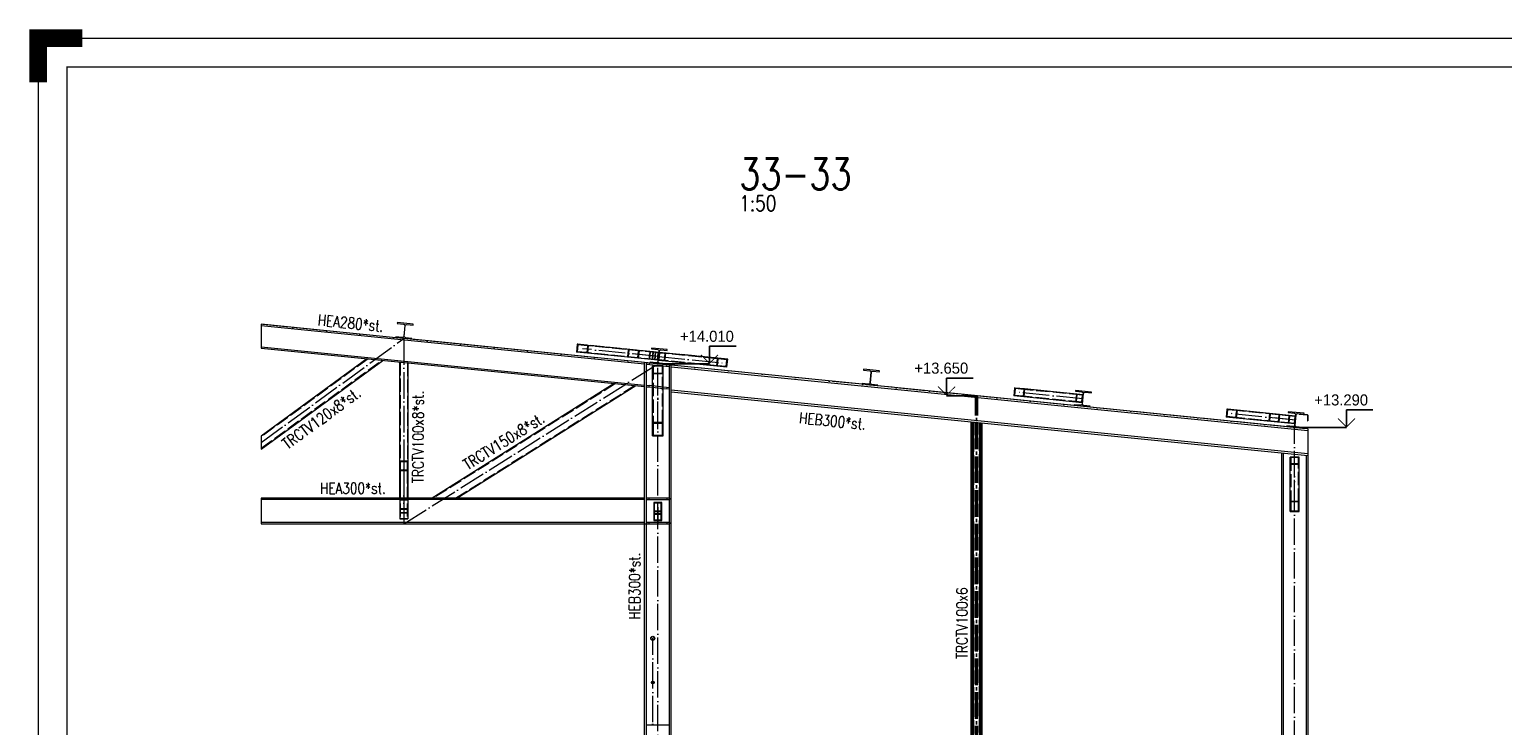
# Paper-space layout 'Layout1' of a CAD drawing. Extents: x -2 to 1380, y -36 to 422.
# Tile 10 of 54: x -2 to 331, y 264 to 422. Entities that reach past the tile are written whole.
import ezdxf
from ezdxf.enums import TextEntityAlignment as Align

# ---------------------------------------------------------------- set-up
doc = ezdxf.new("R2010")
doc.units = 0
doc.linetypes.add('ACAD_ISO02W100', pattern=[15, 12, -3])
doc.linetypes.add('ACAD_ISO04W100', pattern=[30.5, 24, -3, 0.5, -3])
doc.layers.get('DEFPOINTS').update_dxf_attribs({"color": 132, "linetype": 'CONTINUOUS'})
doc.layers.add('AS_INS_ON', color=7, linetype='CONTINUOUS')
doc.layers.add('RAMECEK_HP', color=251, linetype='CONTINUOUS')
for name, color, linetype, lineweight in [('SS_1.ET-HALA_TaO-JD-LAVKA-OKOP.PLECH', 9, 'CONTINUOUS', 13), ('SS_1.ET-HALA_TaO-JD-LAVKA-ZABRADLI', 9, 'CONTINUOUS', 13), ('SS_1.ET-HALA_TaO-KCE_OPLASTENI', 9, 'CONTINUOUS', 13), ('SS_1.ET-HALA_TaO-PRISTAVBA-PRICEL', 9, 'CONTINUOUS', 13), ('SS_1.ET-HALA_TaO-PRISTAVBA-SLOUP', 9, 'CONTINUOUS', 13), ('SS_1.ET-HALA_TaO-PRISTAVBA-VAZNICE', 9, 'CONTINUOUS', 13), ('SS_1.ET-HALA_TaO-PRISTAVBA-ZTUZENI_STRESNI', 9, 'CONTINUOUS', 13), ('SS_1.ET-HALA_TaO-PRISTAVBA-ZTUZENI_SVISLE', 9, 'CONTINUOUS', 13), ('SS_1.ET-HALA_TaO-SLOUP', 9, 'CONTINUOUS', 13), ('SS_1.ET-HALA_TaO-VAZNICE', 9, 'CONTINUOUS', 13), ('SS_1.ET-HALA_TaO-VAZNIK', 9, 'CONTINUOUS', 13), ('SS_1.ET-HALA_TaO-ZTUZENI_STRESNI', 9, 'CONTINUOUS', 13), ('SS_1.ET-HALA_TaO-ZTUZENI_SVISLE', 9, 'CONTINUOUS', 13), ('SS_2.ET-HALA_TaO-PRISTAVBA-VNITRNI_KCE', 190, 'CONTINUOUS', 50), ('SS_NADPIS_7', 6, 'CONTINUOUS', 70), ('SS_POPIS_PROFILU', 13, 'CONTINUOUS', 25), ('SS_STAV.OK-POPIS_PROFILU', 9, 'CONTINUOUS', 13)]:
    doc.layers.add(name, color=color, linetype=linetype, lineweight=lineweight)
doc.styles.add('ROMANS', font='romans.shx', dxfattribs={"width": 0.8})
doc.styles.add('romans.shx', font='romans.shx', dxfattribs={"height": 5})
doc.linetypes.add('ZIGZAG', pattern='A,0.00254,-5.08,[131,ltypeshp.shx,S=5.08,R=0,X=-5.08,Y=0],-10.16,[131,ltypeshp.shx,S=5.08,R=180,X=5.08,Y=0],-5.08', length=20.32254)

# ---------------------------------------------------------------- blocks, each defined once
blk = doc.blocks.new('*U6')
at = {"layer": 'RAMECEK_HP', "lineweight": 40, "const_width": 4}
blk.add_lwpolyline([(0, 410), (0, 420), (10, 420)], dxfattribs=at)
at = {"layer": 'RAMECEK_HP', "lineweight": 35, "const_width": 0.35}
for points in [[(0, 420), (0, 0), (1188, 0), (1188, 420)], [(6.5, 413.5), (6.5, 6.5), (1181.5, 6.5), (1181.5, 413.5)]]:
    blk.add_lwpolyline(points, close=True, dxfattribs=at)
at = {"layer": 'DEFPOINTS', "style": 'ROMANS', "width": 0.8}
blk.add_attdef('TISK', text='', height=10, dxfattribs=at).set_placement((1188, -33), align=Align.RIGHT)

psp = doc.layouts.get("Layout1")

# ---------------------------------------------------------------- hatches: boundary and pattern name
at = {"layer": 'AS_INS_ON'}
for points in [[(150.0362, 348.4454), (149.8947, 348.3039), (151.8947, 346.3039), (153.8947, 348.3039), (153.7533, 348.4454), (151.8947, 346.5868)], [(203.6914, 341.2354), (203.55, 341.0939), (205.55, 339.0939), (207.55, 341.0939), (207.4086, 341.2354), (205.55, 339.3768)], [(294.1851, 334.0354), (294.0437, 333.8939), (296.0437, 331.8939), (298.0437, 333.8939), (297.9023, 334.0354), (296.0437, 332.1768)]]:
    psp.add_hatch(color=3, dxfattribs=at).paths.add_polyline_path(points)

# ---------------------------------------------------------------- linework, layer by layer
at = {"layer": 'AS_INS_ON', "color": 3}
for p, q in [((157.8947, 350.3039, -260427.2), (151.8947, 350.3039, -260427.2)), ((151.8947, 350.3039, -260427.2), (151.8947, 346.5868, -260427.2)), ((151.8947, 346.3039), (140.2068, 346.3039)), ((211.55, 343.0939, -260425.2), (205.55, 343.0939, -260425.2)), ((205.55, 343.0939, -260425.2), (205.55, 339.3768, -260425.2)), ((205.55, 339.0939), (212.3067, 339.0939)), ((302.0437, 335.8939, -260427.2), (296.0437, 335.8939, -260427.2)), ((296.0437, 335.8939, -260427.2), (296.0437, 332.1768, -260427.2)), ((296.0437, 331.8939), (284.3068, 331.8939))]:
    psp.add_line(p, q, dxfattribs=at)
at = {"layer": 'SS_1.ET-HALA_TaO-JD-LAVKA-OKOP.PLECH', "color": 5, "linetype": 'Continuous', "ltscale": 0.25}
for p, q in [((142.8267, 264.4939), (137.5867, 264.4939)), ((137.5867, 264.4939), (137.5867, 262.1939)), ((142.8267, 261.8939), (142.8267, 264.4939))]:
    psp.add_line(p, q, dxfattribs=at)
at = {"layer": 'SS_1.ET-HALA_TaO-JD-LAVKA-ZABRADLI', "color": 9, "linetype": 'ACAD_ISO04W100', "ltscale": 0.25}
for q in [(139.0517, 284.1939), (139.0517, 267.5681)]:
    psp.add_line((139.0517, 265.1939), q, dxfattribs=at)
at = {"layer": 'SS_1.ET-HALA_TaO-JD-LAVKA-ZABRADLI', "color": 9, "linetype": 'Continuous', "ltscale": 0.25}
for p, q in [((138.8814, 264.7828), (139.0517, 264.7489)), ((139.0517, 264.7489), (139.222, 264.7828))]:
    psp.add_line(p, q, dxfattribs=at)
for centre, radius in [((139.0517, 284.1939), 0.445), ((139.0517, 284.1939), 0.387), ((139.0517, 274.1939), 0.32), ((139.0517, 274.1939), 0.28)]:
    psp.add_circle(centre, radius, dxfattribs=at)
at = {"layer": 'SS_1.ET-HALA_TaO-KCE_OPLASTENI', "color": 5, "linetype": 'Continuous', "ltscale": 0.25}
for p, q in [((285.3167, 335.0391), (285.3047, 334.9196)), ((285.3047, 334.9196), (287.1147, 334.7387)), ((286.4192, 334.9288), (287.1266, 334.8581)), ((287.1867, 334.659), (287.1867, 333.44)), ((287.1867, 333.44), (287.3067, 333.44)), ((287.3067, 334.659), (287.3067, 333.44))]:
    psp.add_line(p, q, dxfattribs=at)
at = {"layer": 'SS_1.ET-HALA_TaO-KCE_OPLASTENI', "color": 5, "linetype": 'Continuous', "ltscale": 0.25, "extrusion": (-6.61669e-12, -1.39628e-11, -1)}
psp.add_arc((-287.1067, 334.659, 0), 0.08, 95.710593, 180, dxfattribs=at)
at = {"layer": 'SS_1.ET-HALA_TaO-KCE_OPLASTENI', "color": 5, "linetype": 'Continuous', "ltscale": 0.25}
psp.add_arc((287.1067, 334.659), 0.2, 360, 84.289407, dxfattribs=at)
at = {"layer": 'SS_1.ET-HALA_TaO-PRISTAVBA-PRICEL', "color": 9, "linetype": 'ACAD_ISO04W100', "ltscale": 0.25}
psp.add_line((284.3067, 331.8939), (140.2067, 346.3039), dxfattribs=at)
at = {"layer": 'SS_1.ET-HALA_TaO-PRISTAVBA-PRICEL', "color": 5, "linetype": 'Continuous', "ltscale": 0.25}
for p, q in [((186.4157, 341.683), (143.2067, 346.0039)), ((143.2067, 345.622), (287.3067, 331.212)), ((287.3067, 325.9459), (143.2067, 340.3559)), ((234.4157, 336.883), (189.9978, 341.3248)), ((143.2067, 339.974), (287.3067, 325.564)), ((282.5157, 332.073), (237.9978, 336.5248)), ((287.3067, 331.5939), (287.3067, 325.564))]:
    psp.add_line(p, q, dxfattribs=at)
at = {"layer": 'SS_1.ET-HALA_TaO-PRISTAVBA-PRICEL', "color": 9, "linetype": 'ACAD_ISO02W100', "ltscale": 0.25}
psp.add_line((287.3067, 331.5939), (286.0978, 331.7148), dxfattribs=at)
at = {"layer": 'SS_1.ET-HALA_TaO-PRISTAVBA-SLOUP', "color": 9, "linetype": 'ACAD_ISO04W100', "ltscale": 0.25}
psp.add_line((284.3067, 46.0939), (284.3067, 331.8939), dxfattribs=at)
at = {"layer": 'SS_1.ET-HALA_TaO-PRISTAVBA-SLOUP', "color": 5, "linetype": 'Continuous', "ltscale": 0.25}
for p, q in [((281.3067, 326.164), (281.3067, 244.0939)), ((281.6867, 326.126), (281.6867, 168.0939)), ((286.9267, 325.602), (286.9267, 168.0939)), ((287.3067, 325.564), (287.3067, 168.0939))]:
    psp.add_line(p, q, dxfattribs=at)
at = {"layer": 'SS_1.ET-HALA_TaO-PRISTAVBA-VAZNICE', "color": 5, "linetype": 'Continuous', "ltscale": 0.25}
for p, q in [((186.756, 345.0861), (186.7371, 344.897)), ((186.7371, 344.897), (188.1699, 344.7537)), ((190.3381, 344.7279), (186.756, 345.0861)), ((188.4386, 344.4254), (188.1958, 341.9975)), ((188.3152, 341.9855), (188.558, 344.4134)), ((188.8863, 344.6821), (190.3192, 344.5388)), ((190.3192, 344.5388), (190.3381, 344.7279)), ((186.4346, 341.8721), (186.4157, 341.683)), ((189.9978, 341.3248), (186.4157, 341.683)), ((187.8674, 341.7288), (186.4346, 341.8721)), ((190.0167, 341.5139), (188.5838, 341.6572)), ((189.9978, 341.3248), (190.0167, 341.5139)), ((234.756, 340.2861), (234.7371, 340.097)), ((234.7371, 340.097), (236.1699, 339.9537)), ((238.3381, 339.9279), (234.756, 340.2861)), ((234.4346, 337.0721), (234.4157, 336.883)), ((237.9978, 336.5248), (234.4157, 336.883)), ((235.8674, 336.9288), (234.4346, 337.0721)), ((236.4386, 339.6254), (236.1958, 337.1975)), ((236.3152, 337.1855), (236.558, 339.6134)), ((238.0167, 336.7139), (236.5838, 336.8572)), ((236.8863, 339.8821), (238.3192, 339.7388)), ((237.9978, 336.5248), (238.0167, 336.7139)), ((238.3192, 339.7388), (238.3381, 339.9279)), ((282.856, 335.4761), (282.8371, 335.287)), ((282.8371, 335.287), (284.2699, 335.1437)), ((286.4381, 335.1179), (282.856, 335.4761)), ((284.5386, 334.8154), (284.2958, 332.3875)), ((284.4152, 332.3755), (284.658, 334.8034)), ((284.9863, 335.0721), (286.4192, 334.9288)), ((286.4192, 334.9288), (286.4381, 335.1179)), ((282.5346, 332.2621), (282.5157, 332.073)), ((286.0978, 331.7148), (282.5157, 332.073)), ((283.9674, 332.1188), (282.5346, 332.2621)), ((286.1167, 331.9039), (284.6838, 332.0472)), ((286.0978, 331.7148), (286.1167, 331.9039))]:
    psp.add_line(p, q, dxfattribs=at)
at = {"layer": 'SS_1.ET-HALA_TaO-PRISTAVBA-VAZNICE', "color": 5, "linetype": 'Continuous', "ltscale": 0.25, "extrusion": (3.97102e-12, 7.40269e-12, -1)}
psp.add_arc((-188.1401, 344.4552, 0), 0.3, 95.710593, 185.710593, dxfattribs=at)
at = {"layer": 'SS_1.ET-HALA_TaO-PRISTAVBA-VAZNICE', "color": 5, "linetype": 'Continuous', "ltscale": 0.25, "extrusion": (-7.40263e-12, 3.97108e-12, -1)}
psp.add_arc((-188.8565, 344.3836), 0.3, 5.710593, 95.710593, dxfattribs=at)
at = {"layer": 'SS_1.ET-HALA_TaO-PRISTAVBA-VAZNICE', "color": 5, "linetype": 'Continuous', "ltscale": 0.25, "extrusion": (-2.42652e-12, 8.04244e-12, -1)}
psp.add_arc((-187.8973, 342.0273, 0), 0.3, 185.710593, 275.710593, dxfattribs=at)
at = {"layer": 'SS_1.ET-HALA_TaO-PRISTAVBA-VAZNICE', "color": 5, "linetype": 'Continuous', "ltscale": 0.25, "extrusion": (8.04238e-12, 2.42658e-12, -1)}
psp.add_arc((-188.6137, 341.9557, 0), 0.3, 275.710593, 5.710593, dxfattribs=at)
at = {"layer": 'SS_1.ET-HALA_TaO-PRISTAVBA-VAZNICE', "color": 5, "linetype": 'Continuous', "ltscale": 0.25, "extrusion": (-3.7494e-33, 6.12323e-17, -1)}
for centre, start, end in [((-235.8973, 337.2273), 185.710593, 275.710593), ((-236.1401, 339.6552), 95.710593, 185.710593), ((-236.6137, 337.1557), 275.710593, 5.710593), ((-236.8565, 339.5836), 5.710593, 95.710593), ((-284.2401, 334.8452), 95.710593, 185.710593), ((-284.9565, 334.7736), 5.710593, 95.710593), ((-283.9973, 332.4173), 185.710593, 275.710593), ((-284.7137, 332.3457), 275.710593, 5.710593)]:
    psp.add_arc(centre, 0.3, start, end, dxfattribs=at)
at = {"layer": 'SS_1.ET-HALA_TaO-PRISTAVBA-ZTUZENI_STRESNI', "color": 5, "linetype": 'Continuous', "ltscale": 0.25}
for p, q in [((153.5382, 345.7848), (140.347, 347.1039)), ((153.7174, 347.5759), (140.5261, 348.895)), ((153.5382, 345.7848), (153.7174, 347.5759)), ((153.7034, 345.8889), (153.8586, 347.4412)), ((156.0155, 347.3461), (153.7174, 347.5759)), ((155.8504, 347.242), (153.8586, 347.4412)), ((155.6951, 345.6897), (155.8504, 347.242)), ((155.8364, 345.555), (156.0155, 347.3461)), ((155.8364, 345.555), (153.5382, 345.7848)), ((155.6951, 345.6897), (153.7034, 345.8889)), ((220.9174, 340.8559), (220.7382, 339.0648)), ((221.0586, 340.7212), (220.9034, 339.1689)), ((221.0586, 340.8418), (220.9174, 340.8559)), ((223.2155, 340.6261), (221.0586, 340.8418)), ((223.0504, 340.522), (221.0586, 340.7212)), ((223.0504, 340.522), (222.8951, 338.9697)), ((223.2155, 340.6261), (223.0364, 338.835)), ((236.4067, 339.307), (223.2155, 340.6261)), ((223.0364, 338.835), (220.7382, 339.0648)), ((222.8951, 338.9697), (220.9034, 339.1689)), ((236.2276, 337.5159), (223.0364, 338.835)), ((268.9864, 336.049), (268.8073, 334.2579)), ((271.1073, 334.0279), (268.8073, 334.2579)), ((269.1278, 335.9142), (268.9726, 334.362)), ((270.966, 334.1627), (268.9726, 334.362)), ((269.1278, 336.0348), (268.9864, 336.049)), ((271.2865, 335.819), (269.1278, 336.0348)), ((271.1212, 335.7149), (269.1278, 335.9142)), ((271.1212, 335.7149), (270.966, 334.1627)), ((271.2865, 335.819), (271.1073, 334.0279)), ((284.3276, 332.7059), (271.1073, 334.0279)), ((284.5067, 334.497), (271.2865, 335.819))]:
    psp.add_line(p, q, dxfattribs=at)
at = {"layer": 'SS_1.ET-HALA_TaO-PRISTAVBA-ZTUZENI_STRESNI', "color": 9, "linetype": 'ACAD_ISO04W100', "ltscale": 0.25}
for p, q in [((140.3769, 348.0054), (154.7769, 346.5654)), ((236.3769, 338.4054), (221.9769, 339.8454)), ((284.4769, 333.5954), (270.0469, 335.0384)), ((284.4769, 333.5954), (279.6669, 334.0764))]:
    psp.add_line(p, q, dxfattribs=at)
at = {"layer": 'SS_1.ET-HALA_TaO-PRISTAVBA-ZTUZENI_STRESNI', "color": 9, "linetype": 'ACAD_ISO02W100', "ltscale": 0.25}
for p, q in [((140.6073, 348.7663), (140.452, 347.214)), ((153.7034, 345.8889), (140.452, 347.214)), ((141.922, 348.7554), (140.5261, 348.895)), ((153.8586, 347.4412), (140.6073, 348.7663)), ((141.817, 348.6453), (141.6618, 347.0931)), ((141.922, 348.7554), (141.7429, 346.9644)), ((156.0155, 347.3461), (141.922, 348.7554)), ((235.0109, 339.4465), (221.0586, 340.8418)), ((236.3017, 339.1969), (223.0504, 340.522)), ((236.1465, 337.6446), (222.8951, 338.9697)), ((234.8317, 337.6555), (235.0109, 339.4465)), ((234.9367, 337.7656), (235.092, 339.3178)), ((236.4067, 339.307), (235.0109, 339.4465)), ((236.1465, 337.6446), (236.3017, 339.1969)), ((283.112, 334.6364), (269.1278, 336.0348)), ((284.2466, 332.8346), (270.966, 334.1627)), ((284.4018, 334.3868), (271.1212, 335.7149)), ((278.4392, 333.4153), (278.4273, 333.2959)), ((278.6064, 335.087), (278.4392, 333.4153)), ((278.7478, 334.9522), (278.5926, 333.4)), ((280.7412, 334.7529), (280.586, 333.2007)), ((280.9065, 334.857), (280.7273, 333.0659)), ((282.9329, 332.8454), (283.112, 334.6364)), ((283.0378, 332.9555), (283.193, 334.5077)), ((284.5067, 334.497), (283.112, 334.6364)), ((284.2466, 332.8346), (284.4018, 334.3868)), ((282.9329, 332.8454), (282.9448, 332.9648))]:
    psp.add_line(p, q, dxfattribs=at)
at = {"layer": 'SS_1.ET-HALA_TaO-PRISTAVBA-ZTUZENI_SVISLE', "color": 5, "linetype": 'Continuous', "ltscale": 0.25}
for p, q in [((285.3067, 325.2173), (283.3067, 325.2173)), ((283.3067, 315.2667), (283.3067, 325.2173)), ((285.3067, 315.2667), (285.3067, 325.2173)), ((283.3067, 315.2667), (285.3067, 315.2667)), ((283.3067, 312.8612), (283.3067, 315.2667)), ((283.4267, 315.1224), (285.1867, 315.1224)), ((283.4267, 315.1224), (283.4267, 313.0055)), ((285.1867, 313.0055), (285.1867, 315.1224)), ((285.3067, 312.8612), (285.3067, 315.2667)), ((283.3067, 312.8612), (285.3067, 312.8612)), ((283.4267, 313.0055), (285.1867, 313.0055))]:
    psp.add_line(p, q, dxfattribs=at)
at = {"layer": 'SS_1.ET-HALA_TaO-PRISTAVBA-ZTUZENI_SVISLE', "color": 9, "linetype": 'ACAD_ISO02W100', "ltscale": 0.25}
for p, q in [((285.3067, 323.5545), (283.3067, 323.5545)), ((285.1867, 325.1175), (283.4267, 325.1175)), ((283.4267, 325.1175), (283.4267, 315.1224)), ((285.1867, 323.6543), (283.4267, 323.6543)), ((285.1867, 315.1224), (285.1867, 325.1175))]:
    psp.add_line(p, q, dxfattribs=at)
at = {"layer": 'SS_1.ET-HALA_TaO-PRISTAVBA-ZTUZENI_SVISLE', "color": 9, "linetype": 'ACAD_ISO04W100', "ltscale": 0.25}
psp.add_line((284.3067, 314.0639), (284.3067, 326.0939), dxfattribs=at)
at = {"layer": 'SS_1.ET-HALA_TaO-SLOUP', "color": 5, "linetype": 'Continuous', "ltscale": 0.25}
for p, q in [((137.5867, 346.5659), (137.2067, 346.6039)), ((137.2067, 315.8939), (137.2067, 346.6039)), ((137.6366, 346.5609), (137.5867, 346.5659)), ((137.5867, 346.5659), (137.5867, 264.4939)), ((137.6366, 346.5609), (137.6067, 346.2624)), ((137.6067, 346.2624), (142.7769, 345.7454)), ((138.4157, 346.483), (137.6366, 346.5609)), ((142.8067, 346.0439), (141.9978, 346.1248)), ((142.7769, 345.7454), (142.8067, 346.0439)), ((143.2067, 346.0039), (142.8067, 346.0439)), ((142.8267, 264.4939), (142.8267, 346.0419)), ((143.2067, 247.8939), (143.2067, 346.0039)), ((137.6366, 341.4355), (137.6067, 341.137)), ((137.6067, 341.137), (139.0067, 340.997)), ((139.0067, 341.2985), (137.6366, 341.4355)), ((142.8067, 340.9185), (141.4067, 341.0585)), ((141.4067, 340.757), (142.7769, 340.62)), ((142.7769, 340.62), (142.8067, 340.9185)), ((137.2067, 310.3739), (137.2067, 315.6139)), ((142.8067, 315.8939), (137.6067, 315.8939)), ((137.6067, 315.8939), (137.6067, 315.5939)), ((137.6067, 315.5939), (142.8067, 315.5939)), ((142.8067, 315.8939), (142.8067, 315.5939)), ((137.2067, 262.1939), (137.2067, 310.0939)), ((142.8067, 310.3939), (137.6067, 310.3939)), ((137.6067, 310.3939), (137.6067, 310.0939)), ((137.6067, 310.0939), (142.8067, 310.0939)), ((142.8067, 310.3939), (142.8067, 310.0939))]:
    psp.add_line(p, q, dxfattribs=at)
at = {"layer": 'SS_1.ET-HALA_TaO-SLOUP', "color": 9, "linetype": 'ACAD_ISO02W100', "ltscale": 0.25}
for p, q in [((137.6366, 346.5609), (137.5867, 346.5659)), ((138.2336, 346.5012), (138.2038, 346.2027)), ((142.2097, 346.1036), (142.1799, 345.8051)), ((142.8267, 346.0419), (142.8067, 346.0439)), ((138.2038, 341.0773), (138.2336, 341.3758)), ((139.0067, 341.2985), (138.2336, 341.3758)), ((139.1667, 341.2825), (139.0067, 341.2985)), ((141.4067, 341.0585), (139.0067, 341.2985)), ((139.1667, 341.2825), (139.0067, 341.2985)), ((139.0067, 340.997), (139.1667, 340.981)), ((139.0067, 340.997), (141.4067, 340.757)), ((139.0067, 340.997), (139.1667, 340.981)), ((141.4067, 341.0585), (141.2467, 341.0745)), ((141.4067, 341.0585), (141.2467, 341.0745)), ((141.2467, 340.773), (141.4067, 340.757)), ((141.2467, 340.773), (141.4067, 340.757)), ((142.2097, 340.9782), (142.1799, 340.6797)), ((142.8067, 340.9185), (142.2097, 340.9782)), ((138.2067, 315.5939), (138.2067, 315.8939)), ((142.2067, 315.8939), (142.2067, 315.5939)), ((138.2067, 310.0939), (138.2067, 310.3939)), ((142.2067, 310.3939), (142.2067, 310.0939))]:
    psp.add_line(p, q, dxfattribs=at)
at = {"layer": 'SS_1.ET-HALA_TaO-SLOUP', "color": 9, "linetype": 'ACAD_ISO04W100', "ltscale": 0.25}
psp.add_line((140.2067, 247.8939), (140.2067, 346.3039), dxfattribs=at)
at = {"layer": 'SS_1.ET-HALA_TaO-VAZNICE', "color": 5, "linetype": 'Continuous', "ltscale": 0.25}
for p, q in [((81.256, 355.6361), (81.2371, 355.447)), ((81.2371, 355.447), (82.6699, 355.3037)), ((84.8381, 355.2779), (81.256, 355.6361)), ((82.9386, 354.9754), (82.6958, 352.5475)), ((82.8152, 352.5355), (83.058, 354.9634)), ((83.3863, 355.2321), (84.8192, 355.0888)), ((84.8192, 355.0888), (84.8381, 355.2779)), ((80.9346, 352.4221), (80.9157, 352.233)), ((84.4978, 351.8748), (80.9157, 352.233)), ((82.3674, 352.2788), (80.9346, 352.4221)), ((84.5167, 352.0639), (83.0838, 352.2072)), ((84.4978, 351.8748), (84.5167, 352.0639)), ((138.756, 349.8861), (138.7371, 349.697)), ((138.7371, 349.697), (140.1699, 349.5537)), ((142.3381, 349.5279), (138.756, 349.8861)), ((140.4386, 349.2254), (140.1958, 346.7975)), ((140.3152, 346.7855), (140.558, 349.2134)), ((140.8863, 349.4821), (142.3192, 349.3388)), ((142.3192, 349.3388), (142.3381, 349.5279)), ((138.4346, 346.6721), (138.4157, 346.483)), ((141.9978, 346.1248), (138.4157, 346.483)), ((139.8674, 346.5288), (138.4346, 346.6721)), ((142.0167, 346.3139), (140.5838, 346.4572)), ((141.9978, 346.1248), (142.0167, 346.3139)), ((83.6067, 324.3106), (81.8067, 324.3106)), ((81.8067, 324.3106), (81.8067, 322.0841)), ((83.4867, 324.1621), (81.9267, 324.1621)), ((81.9267, 322.2325), (81.9267, 324.1621)), ((83.4867, 324.1621), (83.4867, 322.2325)), ((83.6067, 324.3106), (83.6067, 322.0841)), ((83.6067, 322.0841), (81.8067, 322.0841)), ((81.8067, 322.0841), (81.8067, 311.2079)), ((83.4867, 322.2325), (81.9267, 322.2325)), ((83.6067, 322.0841), (83.6067, 311.2079)), ((81.8067, 311.2079), (83.6067, 311.2079))]:
    psp.add_line(p, q, dxfattribs=at)
at = {"layer": 'SS_1.ET-HALA_TaO-VAZNICE', "color": 9, "linetype": 'ACAD_ISO02W100', "ltscale": 0.25}
for p, q in [((81.9267, 322.2325), (81.9267, 311.3049)), ((83.4867, 322.2325), (83.4867, 311.3049)), ((83.6067, 315.575), (81.8067, 315.575)), ((83.4867, 315.4265), (81.9267, 315.4265)), ((83.4867, 313.4969), (81.9267, 313.4969)), ((141.1067, 314.926), (139.3067, 314.926)), ((139.3067, 314.926), (139.3067, 312.4132)), ((140.9867, 314.7843), (139.4267, 314.7843)), ((139.4267, 312.3116), (139.4267, 314.7843)), ((140.9867, 312.3116), (140.9867, 314.7843)), ((141.1067, 312.4132), (141.1067, 314.926)), ((83.6067, 313.3485), (81.8067, 313.3485)), ((81.8067, 312.6631), (83.6067, 312.6631)), ((81.9267, 312.5661), (83.4867, 312.5661)), ((81.9267, 311.3049), (83.4867, 311.3049)), ((141.1067, 312.8003), (139.3067, 312.8003)), ((139.3067, 312.4132), (141.1067, 312.4132)), ((139.3067, 312.4132), (139.3067, 310.889)), ((139.3067, 310.889), (141.1067, 310.889)), ((140.9867, 312.942), (139.4267, 312.942)), ((139.4267, 312.3116), (140.9867, 312.3116)), ((139.4267, 310.9906), (139.4267, 312.3116)), ((139.4267, 310.9906), (140.9867, 310.9906)), ((140.9867, 310.9906), (140.9867, 312.3116)), ((141.1067, 310.889), (141.1067, 312.4132))]:
    psp.add_line(p, q, dxfattribs=at)
at = {"layer": 'SS_1.ET-HALA_TaO-VAZNICE', "color": 9, "linetype": 'ACAD_ISO04W100', "ltscale": 0.25}
for p, q in [((82.7067, 323.1973), (82.7067, 310.0939)), ((82.7067, 314.4617), (82.7067, 310.0939)), ((140.2067, 313.8632), (140.2067, 310.0939))]:
    psp.add_line(p, q, dxfattribs=at)
at = {"layer": 'SS_1.ET-HALA_TaO-VAZNICE', "color": 5, "linetype": 'Continuous', "ltscale": 0.25, "extrusion": (-3.7494e-33, 6.12323e-17, -1)}
for centre, start, end in [((-82.6401, 355.0052), 95.710593, 185.710593), ((-83.3565, 354.9336), 5.710593, 95.710593), ((-82.3973, 352.5773), 185.710593, 275.710593), ((-83.1137, 352.5057), 275.710593, 5.710593), ((-139.8973, 346.8273), 185.710593, 275.710593), ((-140.6137, 346.7557), 275.710593, 5.710593)]:
    psp.add_arc(centre, 0.3, start, end, dxfattribs=at)
at = {"layer": 'SS_1.ET-HALA_TaO-VAZNICE', "color": 5, "linetype": 'Continuous', "ltscale": 0.25, "extrusion": (1.98551e-12, 3.70138e-12, -1)}
psp.add_arc((-140.1401, 349.2552, 0), 0.3, 95.710593, 185.710593, dxfattribs=at)
at = {"layer": 'SS_1.ET-HALA_TaO-VAZNICE', "color": 5, "linetype": 'Continuous', "ltscale": 0.25, "extrusion": (-3.70131e-12, 1.98557e-12, -1)}
psp.add_arc((-140.8565, 349.1836), 0.3, 5.710593, 95.710593, dxfattribs=at)
at = {"layer": 'SS_1.ET-HALA_TaO-VAZNIK', "color": 5, "linetype": 'Continuous', "ltscale": 0.25}
for p, q in [((80.9157, 352.233), (50.4173, 355.2829)), ((50.4173, 355.0216), (137.2067, 346.3426)), ((137.2067, 341.4383), (50.4173, 350.1172)), ((137.2067, 346.6039), (84.4978, 351.8748)), ((50.4173, 349.8559), (137.2067, 341.177)), ((74.3781, 347.4598), (50.4173, 329.9686)), ((50.4173, 326.9972), (77.9582, 347.1018)), ((81.7067, 346.727), (81.7067, 315.894)), ((83.7067, 346.527), (83.5467, 346.543)), ((83.7067, 315.894), (83.7067, 346.527)), ((130.3407, 341.8636), (89.102, 315.894)), ((94.7318, 315.894), (135.199, 341.3778)), ((81.8067, 315.8939), (50.4173, 315.8939)), ((81.8067, 315.6139), (50.4173, 315.6139)), ((137.2067, 315.8939), (83.6067, 315.8939)), ((137.2067, 315.6139), (83.6067, 315.6139)), ((137.2067, 315.6139), (137.2067, 315.8939)), ((137.2067, 310.3739), (50.4173, 310.3739)), ((50.4173, 310.0939), (137.2067, 310.0939)), ((137.2067, 310.0939), (137.2067, 310.3739))]:
    psp.add_line(p, q, dxfattribs=at)
at = {"layer": 'SS_1.ET-HALA_TaO-VAZNIK', "color": 9, "linetype": 'ZIGZAG', "ltscale": 0.25}
for p, q in [((50.4173, 355.2829), (50.4173, 349.8559)), ((50.4173, 329.9686), (50.4173, 326.9972)), ((50.4173, 315.8939), (50.4173, 310.0939))]:
    psp.add_line(p, q, dxfattribs=at)
at = {"layer": 'SS_1.ET-HALA_TaO-VAZNIK', "color": 9, "linetype": 'ACAD_ISO04W100', "ltscale": 0.25}
for p, q in [((140.2067, 346.3039), (50.4173, 355.2829)), ((50.4173, 328.4829), (82.7067, 352.0539)), ((82.7067, 352.0539), (82.7067, 310.0939)), ((82.7067, 310.0939), (140.2067, 346.3039)), ((50.4173, 310.0939), (140.2067, 310.0939))]:
    psp.add_line(p, q, dxfattribs=at)
at = {"layer": 'SS_1.ET-HALA_TaO-VAZNIK', "color": 9, "linetype": 'ACAD_ISO02W100', "ltscale": 0.25}
for p, q in [((74.6168, 347.436), (50.4173, 329.7705)), ((50.4173, 327.1953), (77.7195, 347.1257)), ((81.8667, 346.711), (81.8667, 315.894)), ((83.5467, 346.543), (83.5467, 315.894)), ((130.5998, 341.8377), (89.4023, 315.894)), ((94.4316, 315.894), (134.9399, 341.4037)), ((83.6067, 315.8939), (81.8067, 315.8939)), ((83.6067, 315.6139), (81.8067, 315.6139))]:
    psp.add_line(p, q, dxfattribs=at)
at = {"layer": 'SS_1.ET-HALA_TaO-ZTUZENI_STRESNI', "color": 5, "linetype": 'Continuous', "ltscale": 0.25}
for p, q in [((121.9731, 350.7503), (121.794, 348.9592)), ((122.1269, 350.6143), (121.9717, 349.0621)), ((122.1269, 350.7349), (121.9731, 350.7503)), ((124.4598, 350.5016), (122.1269, 350.7349)), ((124.2821, 350.3988), (122.1269, 350.6143)), ((124.2821, 350.3988), (124.1268, 348.8466)), ((124.4598, 350.5016), (124.2807, 348.7106)), ((140.4067, 348.907), (124.4598, 350.5016)), ((124.2807, 348.7106), (121.794, 348.9592)), ((124.1268, 348.8466), (121.9717, 349.0621)), ((140.2276, 347.1159), (124.2807, 348.7106))]:
    psp.add_line(p, q, dxfattribs=at)
at = {"layer": 'SS_1.ET-HALA_TaO-ZTUZENI_STRESNI', "color": 9, "linetype": 'ACAD_ISO02W100', "ltscale": 0.25}
for p, q in [((139.1167, 349.036), (121.9731, 350.7503)), ((140.3088, 348.7961), (124.2821, 350.3988)), ((140.1535, 347.2439), (124.1268, 348.8466)), ((133.3059, 347.9287), (133.294, 347.8092)), ((133.4612, 349.4809), (133.3059, 347.9287)), ((133.4731, 349.6003), (133.4612, 349.4809)), ((133.6269, 349.4643), (133.4717, 347.9121)), ((135.7821, 349.2488), (135.6268, 347.6966)), ((135.9495, 349.2488), (135.7807, 347.5606)), ((135.9598, 349.3516), (135.9495, 349.2488)), ((138.2773, 347.3109), (138.4445, 348.9826)), ((138.3753, 347.4217), (138.5305, 348.974)), ((138.4445, 348.9826), (138.4564, 349.102)), ((138.9376, 347.2449), (139.1167, 349.036)), ((139.0355, 347.3557), (139.1907, 348.908)), ((139.0868, 348.9183), (139.1907, 348.908)), ((139.2027, 349.0274), (139.1167, 349.036)), ((140.4067, 348.907), (139.2027, 349.0274)), ((139.4933, 347.3099), (139.6485, 348.8622)), ((139.5674, 347.1819), (139.7465, 348.973)), ((140.1535, 347.2439), (140.3088, 348.7961))]:
    psp.add_line(p, q, dxfattribs=at)
at = {"layer": 'SS_1.ET-HALA_TaO-ZTUZENI_STRESNI', "color": 9, "linetype": 'ACAD_ISO04W100', "ltscale": 0.25}
for q in [(123.1269, 349.7304), (134.6269, 348.5804)]:
    psp.add_line((140.3769, 348.0054), q, dxfattribs=at)
at = {"layer": 'SS_1.ET-HALA_TaO-ZTUZENI_SVISLE', "color": 5, "linetype": 'Continuous', "ltscale": 0.25}
for p, q in [((141.4067, 345.8824), (139.0067, 345.8824)), ((139.0067, 333.0944), (139.0067, 345.8824)), ((141.4067, 333.0944), (141.4067, 345.8824)), ((139.0067, 333.0944), (141.4067, 333.0944)), ((139.0067, 329.9905), (139.0067, 333.0944)), ((139.1667, 332.8874), (141.2467, 332.8874)), ((139.1667, 332.8874), (139.1667, 330.1974)), ((139.1667, 330.1974), (141.2467, 330.1974)), ((141.2467, 330.1974), (141.2467, 332.8874)), ((141.4067, 329.9905), (141.4067, 333.0944)), ((139.0067, 329.9905), (141.4067, 329.9905))]:
    psp.add_line(p, q, dxfattribs=at)
at = {"layer": 'SS_1.ET-HALA_TaO-ZTUZENI_SVISLE', "color": 9, "linetype": 'ACAD_ISO02W100', "ltscale": 0.25}
for p, q in [((141.4067, 344.0267), (139.0067, 344.0267)), ((141.2467, 345.7587), (139.1667, 345.7587)), ((139.1667, 345.7587), (139.1667, 332.8874)), ((141.2467, 344.1504), (139.1667, 344.1504)), ((141.2467, 332.8874), (141.2467, 345.7587))]:
    psp.add_line(p, q, dxfattribs=at)
at = {"layer": 'SS_1.ET-HALA_TaO-ZTUZENI_SVISLE', "color": 9, "linetype": 'ACAD_ISO04W100', "ltscale": 0.25}
psp.add_line((140.2067, 331.5424), (140.2067, 346.3039), dxfattribs=at)
at = {"layer": 'SS_2.ET-HALA_TaO-PRISTAVBA-VNITRNI_KCE', "color": 7, "linetype": 'ACAD_ISO04W100', "ltscale": 0.25}
psp.add_line((212.3067, 243.0939), (212.3067, 339.0939), dxfattribs=at)
at = {"layer": 'SS_2.ET-HALA_TaO-PRISTAVBA-VNITRNI_KCE', "color": 1, "linetype": 'Continuous', "ltscale": 0.25}
for p, q in [((211.3067, 333.164), (211.3067, 244.094)), ((213.3067, 244.094), (213.3067, 332.964))]:
    psp.add_line(p, q, dxfattribs=at)
at = {"layer": 'SS_2.ET-HALA_TaO-PRISTAVBA-VNITRNI_KCE', "color": 3, "linetype": 'ACAD_ISO02W100', "ltscale": 0.25}
for p, q in [((211.4267, 333.152), (211.4267, 244.094)), ((213.1867, 244.094), (213.1867, 332.976))]:
    psp.add_line(p, q, dxfattribs=at)

# ---------------------------------------------------------------- block references
at = {"layer": 'RAMECEK_HP'}
psp.add_blockref('*U6', (0, 0), dxfattribs=at)

# ---------------------------------------------------------------- texts
at = {"layer": 'AS_INS_ON', "color": 3}
for s, p in [('+14.010', (145.2278, 351.3039)), ('+13.650', (198.2581, 344.0939)), ('+13.290', (288.7518, 336.8939))]:
    psp.add_text(s, height=2.5, dxfattribs=at).set_placement(p)
at = {"layer": 'SS_NADPIS_7', "color": 6, "style": 'romans.shx', "width": 0.8}
psp.add_text('33-33', height=7, dxfattribs=at).set_placement((158.6305, 385.8041))
at = {"layer": 'SS_NADPIS_7', "color": 2, "style": 'romans.shx', "width": 0.8}
psp.add_text('1:50', height=3.5, dxfattribs=at).set_placement((158.6231, 380.9041))
at = {"layer": 'SS_POPIS_PROFILU', "color": 13, "style": 'romans.shx', "width": 0.8}
psp.add_text('TRCTV100x6', height=2.5, rotation=90, dxfattribs=at).set_placement((210.2857, 279.5133))
at = {"layer": 'SS_STAV.OK-POPIS_PROFILU', "color": 9, "style": 'romans.shx', "width": 0.8}
for s, rotation, p in [('HEA280*st.', 354.289407, (63.1369, 355.037)), ('TRCTV120x8*st.', 36.129184, (56.3401, 326.8409)), ('TRCTV100x8*st.', 90, (87.1854, 319.3276)), ('TRCTV150x8*st.', 32.200227, (97.158, 322.1737)), ('HEB300*st.', 354.289407, (172.071, 332.8835)), ('HEB300*st.', 90, (136.2067, 288.4432))]:
    psp.add_text(s, height=2.5, rotation=rotation, dxfattribs=at).set_placement(p)
psp.add_text('HEA300*st.', height=2.5, dxfattribs=at).set_placement((63.7372, 316.9149))

doc.saveas('drawing.dxf')
